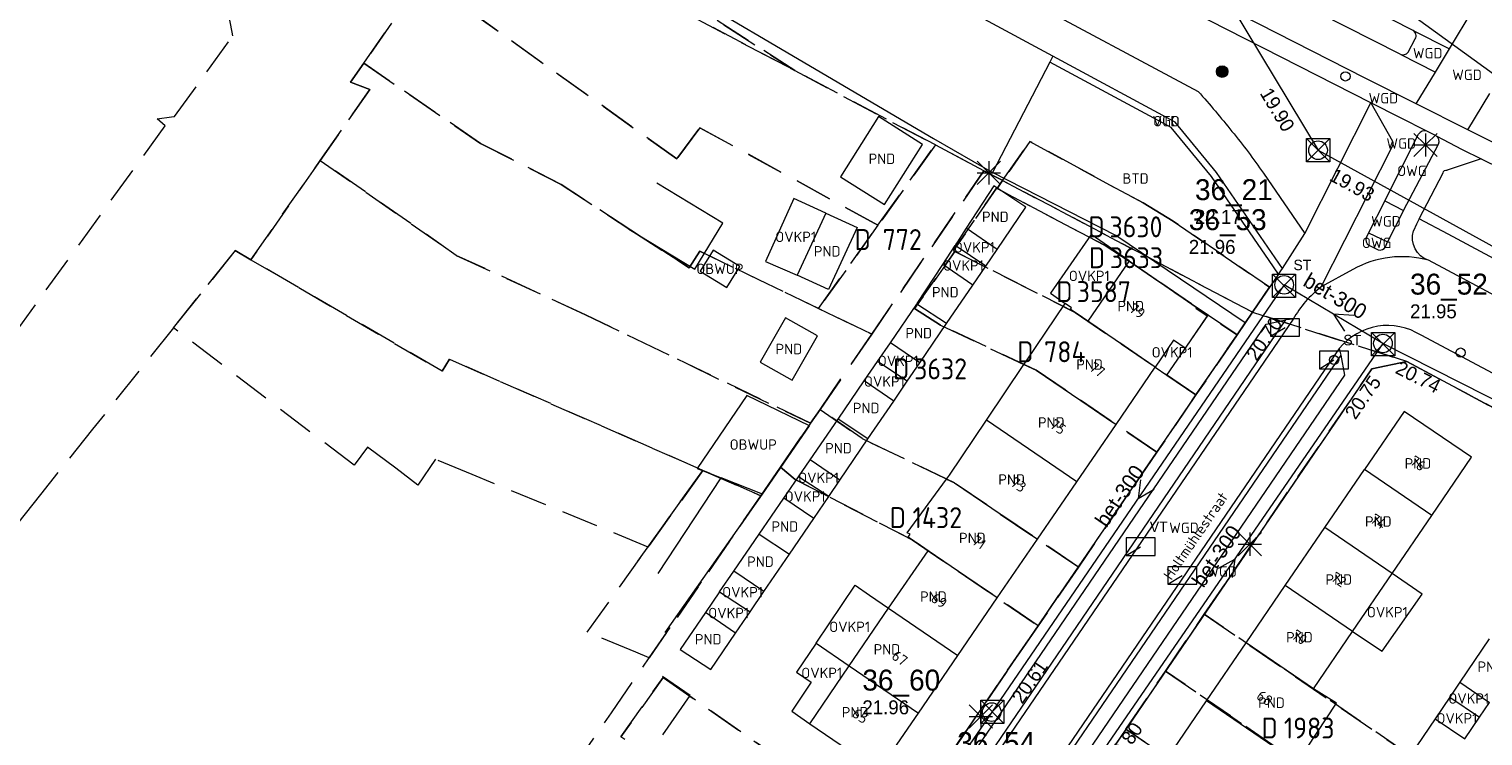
# Model space of a CAD drawing. Header units: metres. Extents: x 207644 to 210135, y 370459 to 373417.
# Tile 12 of 256: x 207816 to 207941, y 371985 to 372045. Entities that reach past the tile are written whole.
import ezdxf
from ezdxf.enums import TextEntityAlignment as Align

# ---------------------------------------------------------------- set-up
doc = ezdxf.new("R2010")
doc.units = ezdxf.units.M
doc.linetypes.add('HIDDEN2', pattern=[4.7625, 3.175, -1.5875])
for name, color, linetype in [('BTD', 7, 'Continuous'), ('combi_kolk', 7, 'Continuous'), ('CON_BxH300x300mm', 7, 'Continuous'), ('CON_BxH800x800mm', 7, 'Continuous'), ('DMM_BxH300x300mm', 7, 'Continuous'), ('GB', 1, 'Continuous'), ('GB07', 1, 'Continuous'), ('GB11', 1, 'Continuous'), ('INV_BxH300x300mm', 7, 'Continuous'), ('INV_BxH800x800mm', 7, 'Continuous'), ('KAD_perceelnummer', 212, 'Continuous'), ('KAD_sectie', 212, 'Continuous'), ('KAD_Vastgesteld_Perceel', 212, 'Continuous'), ('KO_INSPECTIE', 7, 'Continuous'), ('NAR', 7, 'Continuous'), ('NLV_inspectieput', 7, 'Continuous'), ('NNR_inspectieput', 7, 'Continuous'), ('NOD_inspectieput', 7, 'Continuous'), ('OBWUP', 7, 'Continuous'), ('onbekend', 7, 'Continuous'), ('ORL', 7, 'Continuous'), ('OTD', 7, 'Continuous'), ('OVKP1', 7, 'Continuous'), ('OWG', 7, 'Continuous'), ('PIJL', 7, 'Continuous'), ('PND', 7, 'Continuous'), ('VGO', 7, 'Continuous'), ('WGD', 7, 'Continuous')]:
    doc.layers.add(name, color=color, linetype=linetype)
for name, color, linetype, lineweight in [('GBOR', 7, 'Continuous', 25), ('GIMGMV', 7, 'Continuous', 25), ('GMV', 7, 'Continuous', 25), ('GP1', 7, 'Continuous', 30), ('Q21_lantaarnpaal', 1, 'Continuous', 0), ('Q23_kolk', 153, 'Continuous', 0), ('Q26_boom', 72, 'Continuous', 0), ('Q28_rioolput', 153, 'Continuous', 0)]:
    doc.layers.add(name, color=color, linetype=linetype, lineweight=lineweight)
doc.styles.add('ISO', font='isocpeur.ttf', dxfattribs={"height": 1})
doc.styles.add('ISOCP', font='ISOCP.shx', dxfattribs={"height": 1.8})

# ---------------------------------------------------------------- blocks, each defined once
blk = doc.blocks.new('ACMAP_ANN_TEMPLATE_Vastgesteld_Perceelnummer')
at = {"layer": 'KAD_perceelnummer', "style": 'ISOCP'}
blk.add_attdef('Perceelnummer', text='', height=1.8, dxfattribs=at).set_placement((0, 0), align=Align.MIDDLE)
at = {"layer": 'KAD_sectie', "style": 'ISOCP'}
blk.add_attdef('sectie', text='', height=1.8, dxfattribs=at).set_placement((-2.7, 0), align=Align.MIDDLE_RIGHT)
blk = doc.blocks.new('Q28')
at = {"linetype": 'Continuous'}
for p, q in [((-1, -1), (1, 1)), ((-1, 1), (1, -1))]:
    blk.add_line(p, q, dxfattribs=at)
blk.add_lwpolyline([(1, 1), (1, -1), (-1, -1), (-1, 1)], close=True)
blk = doc.blocks.new('Q21')
for p, q in [((-1, 1), (0, 0)), ((-1, 0), (0, 0)), ((-1, -1), (0, 0)), ((0, 1), (0, 0)), ((0, 0), (1, 1)), ((0, 0), (1, 0)), ((0, 0), (0, -1)), ((0, 0), (1, -1))]:
    blk.add_line(p, q)
blk = doc.blocks.new('Q23')
blk.add_line((-1.25, -0.75), (0, 0))
blk.add_lwpolyline([(-1.25, -0.75), (1.25, -0.75), (1.25, 0.75), (-1.25, 0.75), (-1.25, -0.75)])
blk = doc.blocks.new('Q26')
blk.add_hatch(color=256).paths.add_polyline_path([(-0.45, -0.01, 1), (0.55, -0.01, 1)])
blk.add_circle((0.05, -0.01), 0.5)

msp = doc.modelspace()

# ---------------------------------------------------------------- linework, layer by layer
at = {"layer": 'combi_kolk', "color": 253, "lineweight": 13}
for centre in [(207929.5, 372041.36), (207939.41, 372017.61)]:
    msp.add_circle(centre, 0.4, dxfattribs=at)
at = {"layer": 'CON_BxH300x300mm', "color": 253, "linetype": 'Continuous', "lineweight": 13}
for points in [[(207924.23, 372023.44), (207899.08, 371986.71)], [(207932.73, 372018.4), (207924.23, 372023.44)], [(207932.73, 372018.4), (207907.24, 371981.34)], [(207972.76, 371998.14), (207932.73, 372018.4)], [(207899.08, 371986.71), (207875.07, 371951.75)]]:
    msp.add_lwpolyline(points, dxfattribs=at)
at = {"layer": 'CON_BxH800x800mm', "color": 253, "linetype": 'Continuous', "lineweight": 13}
for points in [[(207987.666, 372008.685), (207911.787, 372063.602)], [(207910.93, 372061.959), (207927.153, 372035.014)], [(207927.153, 372035.014), (207985.367, 372002.97)]]:
    msp.add_lwpolyline(points, dxfattribs=at)
at = {"layer": 'GB', "color": 253, "linetype": 'Continuous', "lineweight": 13}
for points in [[(207910.913, 372025.499), (207907.356, 372020.304)], [(207910.913, 372025.499), (207916.676, 372021.525)], [(207902.066, 372016.913), (207905.389, 372021.842)], [(207905.836, 372021.34), (207905.927, 372021.473), (207905.389, 372021.842)], [(207916.676, 372021.525), (207916.62, 372021.442), (207917.601, 372020.77), (207915.703, 372017.998), (207914.721, 372018.67)], [(207914.721, 372018.67), (207913.141, 372016.362)], [(207909.771, 372011.44), (207913.141, 372016.362)], [(207934.549, 372012.559), (207931.142, 372007.569)], [(207940.339, 372008.622), (207934.549, 372012.559)], [(207906.391, 372006.504), (207909.771, 372011.44)], [(207927.736, 372002.579), (207931.142, 372007.569)], [(207903.012, 372001.569), (207906.391, 372006.504)], [(207933.524, 371998.627), (207936.928, 372003.619)], [(207924.329, 371997.59), (207927.736, 372002.579)], [(207899.557, 371996.522), (207903.012, 372001.569)], [(207930.121, 371993.636), (207933.524, 371998.627)], [(207920.962, 371992.657), (207924.329, 371997.59)], [(207896.164, 371991.566), (207899.557, 371996.522)], [(207926.756, 371988.701), (207930.121, 371993.636)], [(207917.557, 371987.671), (207920.962, 371992.657)], [(207886.826, 371990.682), (207892.771, 371986.611)], [(207892.771, 371986.611), (207896.164, 371991.566)], [(207914.255, 371982.833), (207917.557, 371987.671)], [(207923.357, 371983.712), (207917.557, 371987.671)], [(207883.44, 371985.713), (207889.378, 371981.656)], [(207889.378, 371981.656), (207892.771, 371986.611)]]:
    msp.add_lwpolyline(points, dxfattribs=at)
at = {"layer": 'GB07', "color": 253, "linetype": 'Continuous', "lineweight": 13}
for points in [[(207895.197, 372020.102), (207892.646, 372021.791)], [(207907.356, 372020.304), (207905.836, 372021.34)], [(207913.141, 372016.362), (207907.356, 372020.304)], [(207901.852, 372016.596), (207902.9, 372016.103)], [(207902.9, 372016.103), (207909.771, 372011.44)], [(207888.433, 372010.188), (207885.857, 372011.894)], [(207906.391, 372006.504), (207898.633, 372011.817)], [(207936.928, 372003.619), (207931.142, 372007.569)], [(207895.193, 372006.739), (207895.875, 372006.412)], [(207895.875, 372006.412), (207903.012, 372001.569)], [(207879.067, 372001.998), (207881.67, 372000.274)], [(207933.524, 371998.627), (207927.736, 372002.579)], [(207893.623, 372000.566), (207891.893, 372001.745)], [(207899.557, 371996.522), (207893.623, 372000.566)], [(207930.121, 371993.636), (207924.329, 371997.59)], [(207890.208, 371995.644), (207896.164, 371991.566)], [(207926.756, 371988.701), (207920.962, 371992.657)]]:
    msp.add_lwpolyline(points, dxfattribs=at)
at = {"layer": 'GB11', "color": 253, "linetype": 'Continuous', "lineweight": 13}
for points in [[(207889.857, 372030.341), (207893.122, 372035.515), (207889.333, 372037.906), (207886.068, 372032.732), (207889.857, 372030.341)], [(207875.942, 372028.752), (207870.268, 372032.193)], [(207899.248, 372031.938), (207896.885, 372028.305)], [(207902.023, 372030.107), (207899.248, 372031.938)], [(207884.812, 372029.602), (207882.352, 372024.282)], [(207884.812, 372029.602), (207887.492, 372028.362)], [(207899.553, 372026.486), (207902.023, 372030.107)], [(207867.866, 372028.233), (207873.54, 372024.792)], [(207873.54, 372024.792), (207875.942, 372028.752)], [(207887.492, 372028.362), (207885.032, 372023.042)], [(207899.553, 372026.486), (207896.885, 372028.305)], [(207892.673, 372021.83), (207894.858, 372025.189)], [(207897.458, 372023.415), (207894.858, 372025.189)], [(207885.032, 372023.042), (207882.352, 372024.282)], [(207895.197, 372020.102), (207897.458, 372023.415)], [(207881.341, 372020.612), (207879.171, 372016.791)], [(207884.083, 372019.055), (207881.341, 372020.612)], [(207890.36, 372018.458), (207892.646, 372021.791)], [(207892.646, 372021.791), (207892.673, 372021.83)], [(207892.895, 372016.728), (207895.197, 372020.102)], [(207881.913, 372015.234), (207884.083, 372019.055)], [(207892.895, 372016.728), (207890.36, 372018.458)], [(207901.852, 372016.596), (207902.066, 372016.913)], [(207879.171, 372016.791), (207881.913, 372015.234)], [(207898.633, 372011.817), (207901.852, 372016.596)], [(207885.857, 372011.894), (207888.107, 372015.174)], [(207890.651, 372013.439), (207888.107, 372015.174)], [(207888.433, 372010.188), (207890.651, 372013.439)], [(207883.456, 372008.395), (207885.857, 372011.894)], [(207895.435, 372007.07), (207898.633, 372011.817)], [(207886.018, 372006.647), (207888.433, 372010.188)], [(207886.018, 372006.647), (207883.456, 372008.395)], [(207936.928, 372003.619), (207940.339, 372008.622)], [(207895.193, 372006.739), (207895.435, 372007.07)], [(207870.385, 371998.633), (207875.818, 372006.841)], [(207891.81, 372002.108), (207895.193, 372006.739)], [(207871, 371993.56), (207879.364, 372005.443)], [(207879.067, 372001.998), (207881.194, 372005.098)], [(207883.765, 372003.344), (207881.194, 372005.098)], [(207881.67, 372000.274), (207883.765, 372003.344)], [(207876.895, 371998.832), (207879.067, 372001.998)], [(207892.074, 372002.016), (207891.81, 372002.108)], [(207891.893, 372001.745), (207892.074, 372002.016)], [(207879.483, 371997.067), (207881.67, 372000.274)], [(207890.208, 371995.644), (207893.623, 372000.566)], [(207879.483, 371997.067), (207876.895, 371998.832)], [(207886.826, 371990.682), (207890.208, 371995.644)], [(207874.447, 371995.263), (207872.278, 371992.101)], [(207877.044, 371993.491), (207874.447, 371995.263)], [(207874.907, 371990.36), (207877.044, 371993.491)], [(207872.278, 371992.101), (207874.907, 371990.36)], [(207941.877, 371992.995), (207939.355, 371989.276)], [(207883.44, 371985.713), (207886.826, 371990.682)], [(207873.142, 371988.144), (207870.747, 371989.764)], [(207870.79, 371984.748), (207873.142, 371988.144)], [(207928.722, 371987.474), (207926.756, 371988.701)], [(207939.355, 371989.276), (207941.905, 371987.548)], [(207925.352, 371982.35), (207928.722, 371987.474)], [(207937.219, 371986.126), (207935.095, 371982.994)], [(207937.219, 371986.126), (207939.769, 371984.398)]]:
    msp.add_lwpolyline(points, dxfattribs=at)
at = {"layer": 'GBOR', "color": 253, "linetype": 'Continuous', "lineweight": 13}
for points in [[(207938.443, 372043.714), (207940.485, 372047.095)], [(207935.328, 372045.299), (207938.443, 372043.714)], [(207934.211, 372043.262), (207937.242, 372041.725)], [(207937.242, 372041.725), (207938.443, 372043.714)], [(207935.597, 372039), (207937.242, 372041.725)], [(207940.041, 372036.772), (207941.925, 372039.892)]]:
    msp.add_lwpolyline(points, dxfattribs=at)
at = {"layer": 'GIMGMV', "color": 253, "linetype": 'Continuous', "lineweight": 13}
for points in [[(207875.105, 372026.431), (207873.987, 372024.609)], [(207877.404, 372025.02), (207875.105, 372026.431)], [(207873.987, 372024.609), (207876.286, 372023.198)], [(207876.286, 372023.198), (207877.404, 372025.02)], [(207878.019, 372013.916), (207873.739, 372007.661)], [(207883.391, 372011.329), (207878.019, 372013.916)], [(207879.364, 372005.443), (207883.391, 372011.329)], [(207873.739, 372007.661), (207875.818, 372006.841)], [(207879.364, 372005.443), (207875.818, 372006.841)]]:
    msp.add_lwpolyline(points, dxfattribs=at)
at = {"layer": 'GMV', "color": 253, "linetype": 'Continuous', "lineweight": 13}
for points in [[(207871.17, 372064.49), (207916.845, 372040.062)], [(207904.344, 372043.09), (207865.237, 372064.2)], [(207934.211, 372043.262), (207894.898, 372063.196)], [(207935.328, 372045.299), (207909.524, 372058.426)], [(207931.684, 372039.089), (207897.729, 372056.399)], [(207862.678, 372054.497), (207894.071, 372036.005)], [(207931.202, 372041.203), (207906.828, 372053.645)], [(207934.889, 372043.435), (207935.505, 372044.587)], [(207904.085, 372042.592), (207899.144, 372033.097)], [(207904.344, 372043.09), (207904.085, 372042.592)], [(207914.499, 372036.97), (207904.085, 372042.592)], [(207914.862, 372037.412), (207904.344, 372043.09)], [(207935.597, 372039), (207931.202, 372041.203)], [(207926.012, 372027.853), (207931.684, 372039.089)], [(207934.249, 372037.782), (207931.684, 372039.089)], [(207931.684, 372039.089), (207933.56, 372035.802)], [(207940.041, 372036.772), (207935.597, 372039)], [(207917.975, 372032.763), (207914.499, 372036.97)], [(207918.424, 372033.101), (207914.862, 372037.412)], [(207936.501, 372036.655), (207934.249, 372037.782)], [(207894.071, 372036.005), (207899.144, 372033.097)], [(207932.89, 372030.653), (207935.798, 372036.379)], [(207937.299, 372036.234), (207936.501, 372036.655)], [(207937.299, 372036.234), (207939.548, 372035.075)], [(207972.739, 372020.38), (207940.041, 372036.772)], [(207927.423, 372023.264), (207933.521, 372035.313)], [(207934.485, 372029.827), (207937.503, 372035.545)], [(207939.548, 372035.075), (207941.17, 372034.278)], [(207941.17, 372034.278), (207938.263, 372033.305)], [(207941.17, 372034.278), (207968.198, 372020.996)], [(207909.739, 372027.693), (207899.144, 372033.097)], [(207922.948, 372025.53), (207917.975, 372032.763)], [(207924.095, 372024.853), (207918.424, 372033.101)], [(207922.449, 372033.051), (207926.012, 372027.853)], [(207935.858, 372029.116), (207937.899, 372033.059)], [(207932.89, 372030.653), (207931.485, 372027.917)], [(207932.89, 372030.653), (207934.485, 372029.827)], [(207934.485, 372029.827), (207933.127, 372027.128)], [(207935.621, 372028.659), (207935.351, 372028.07)], [(207935.858, 372029.116), (207935.621, 372028.659)], [(207938.349, 372027.791), (207935.858, 372029.116)], [(207920.89, 372020.17), (207909.739, 372027.693)], [(207924.095, 372024.853), (207926.012, 372027.853)], [(207931.485, 372027.917), (207931.314, 372027.528)], [(207931.485, 372027.917), (207933.127, 372027.128)], [(207932.942, 372026.72), (207933.127, 372027.128)], [(207972.189, 372009.662), (207938.349, 372027.791)], [(207931.504, 372026.843), (207932.313, 372026.458)], [(207923.753, 372024.353), (207922.948, 372025.53)], [(207923.753, 372024.353), (207924.095, 372024.853)], [(207930.148, 372024.76), (207927.423, 372023.264)], [(207979.814, 372002.486), (207936.648, 372025.546)], [(207923.753, 372024.353), (207920.89, 372020.17)], [(207853.64, 371918.918), (207922.675, 372020.052)], [(207853.985, 371917.21), (207924.379, 372020.419)], [(207925.015, 372020.476), (207854.092, 371916.609)], [(207920.193, 372019.152), (207920.89, 372020.17)], [(207922.675, 372020.052), (207924.379, 372020.419)], [(207925.015, 372020.476), (207924.379, 372020.419)], [(207890.6, 371975.911), (207920.193, 372019.152)], [(207952.275, 372010.452), (207936.009, 372019.099)], [(207928.976, 372017.966), (207858.105, 371914.14)], [(207929.1, 372017.384), (207858.679, 371914.249)], [(207928.976, 372017.966), (207929.1, 372017.384)], [(207929.1, 372017.384), (207929.436, 372015.665)], [(207929.436, 372015.665), (207860.414, 371914.565)], [(207931.764, 372016.21), (207903.692, 371975.103)], [(207934.777, 372016.846), (207931.764, 372016.21)], [(207956.064, 372005.456), (207934.777, 372016.846)]]:
    msp.add_lwpolyline(points, dxfattribs=at)
for points in [[(207935.505, 372044.587, 0.431075), (207935.328, 372045.299)], [(207934.211, 372043.262, 0.3320665), (207934.889, 372043.435)], [(207916.845, 372040.062, -0.0121771), (207919.743, 372036.633)], [(207919.743, 372036.633, -0.0162168), (207922.449, 372033.051)], [(207933.521, 372035.313, 0.2639195), (207933.56, 372035.802)], [(207936.501, 372036.655, 0.3727553), (207935.798, 372036.379)], [(207937.503, 372035.545, 0.3861626), (207937.299, 372036.234)], [(207937.899, 372033.059, -0.3964733), (207938.263, 372033.305)], [(207931.314, 372027.528, 0.3880279), (207931.504, 372026.843)], [(207936.648, 372025.546, -0.4053596), (207935.351, 372028.07)], [(207936.648, 372025.546, 0.1978552), (207930.148, 372024.76)], [(207932.313, 372026.458, 0.3848498), (207932.942, 372026.72)], [(207927.423, 372023.264, 0.1062304), (207925.015, 372020.476)], [(207936.009, 372019.099, 0.3820589), (207928.976, 372017.966)]]:
    msp.add_lwpolyline(points, format="xyb", dxfattribs=at)
at = {"layer": 'GP1', "color": 253, "linetype": 'Continuous', "lineweight": 13}
for points in [[(207882.057, 372030.859), (207879.619, 372025.454)], [(207884.812, 372029.602), (207882.057, 372030.859)], [(207896.885, 372028.305), (207895.919, 372026.82)], [(207910.913, 372025.499), (207907.619, 372027.771), (207904.129, 372022.711), (207905.389, 372021.842)], [(207894.858, 372025.189), (207895.919, 372026.82)], [(207898.579, 372025.058), (207895.919, 372026.82)], [(207898.579, 372025.058), (207899.553, 372026.486)], [(207879.619, 372025.454), (207882.352, 372024.282)], [(207897.458, 372023.415), (207898.579, 372025.058)], [(207913.141, 372016.362), (207914.153, 372015.669), (207917.688, 372020.832), (207916.676, 372021.525)], [(207889.252, 372016.843), (207890.36, 372018.458)], [(207888.107, 372015.174), (207889.252, 372016.843)], [(207891.815, 372015.145), (207889.252, 372016.843)], [(207891.815, 372015.145), (207892.895, 372016.728)], [(207890.651, 372013.439), (207891.815, 372015.145)], [(207882.462, 372006.946), (207883.456, 372008.395)], [(207868.647, 371999.68), (207874.217, 372007.472)], [(207874.217, 372007.472), (207875.818, 372006.841)], [(207881.194, 372005.098), (207882.462, 372006.946)], [(207885.052, 372005.231), (207882.462, 372006.946)], [(207885.052, 372005.231), (207886.018, 372006.647)], [(207883.765, 372003.344), (207885.052, 372005.231)], [(207875.673, 371997.049), (207876.895, 371998.832)], [(207936.089, 371996.841), (207933.524, 371998.627)], [(207875.673, 371997.049), (207874.447, 371995.263)], [(207875.673, 371997.049), (207878.289, 371995.317)], [(207878.289, 371995.317), (207879.483, 371997.067)], [(207883.968, 371992.639), (207887.322, 371997.62)], [(207887.322, 371997.62), (207888.562, 371996.771)], [(207888.562, 371996.771), (207890.208, 371995.644)], [(207932.655, 371991.942), (207936.089, 371996.841)], [(207877.044, 371993.491), (207878.289, 371995.317)], [(207930.121, 371993.636), (207932.655, 371991.942)], [(207883.968, 371992.639), (207882.289, 371990.145)], [(207883.968, 371992.639), (207886.826, 371990.682)], [(207882.289, 371990.145), (207883.549, 371989.283)], [(207883.549, 371989.283), (207881.876, 371986.785)], [(207939.355, 371989.276), (207938.488, 371987.998)], [(207938.488, 371987.998), (207937.219, 371986.126)], [(207938.488, 371987.998), (207941.038, 371986.27)], [(207941.038, 371986.27), (207941.905, 371987.548)], [(207881.876, 371986.785), (207883.44, 371985.713)], [(207939.769, 371984.398), (207941.038, 371986.27)]]:
    msp.add_lwpolyline(points, dxfattribs=at)
at = {"layer": 'KAD_Vastgesteld_Perceel', "color": 253, "linetype": 'HIDDEN2', "lineweight": 13}
for points in [[(208030.731, 372061.405), (208019.456, 372040.553), (208018.913, 372039.515), (208017.458, 372036.92), (207988.503, 371987.465), (207979.284, 371992.76), (207977, 371994.192), (207957.001, 372004.976), (207934.777, 372016.846), (207921.515, 372021.083), (207922.971, 372023.225), (207914.696, 372028.908), (207912.094, 372030.481), (207906.741, 372033.378), (207902.36, 372035.771), (207900.016, 372032.408), (207900.016, 372032.408), (207899.98, 372032.427), (207898.412, 372033.253), (207894.227, 372035.461), (207882.127, 372041.852), (207868.041, 372050.969)], [(207850.151, 372049.86), (207845.056, 372042.491), (207843.933, 372040.868), (207845.577, 372040.224), (207841.324, 372034.141), (207835.353, 372025.601), (207834.008, 372026.378), (207828.686, 372019.751), (207821.721, 372011.018), (207817.241, 372005.405), (207812.061, 371998.852)], [(207814.952, 372019.146), (207827.987, 372037.115), (207827.277, 372037.722), (207828.529, 372037.873), (207828.771, 372037.902), (207833.797, 372044.834), (207833.737, 372045.151), (207833.253, 372047.689)], [(207892.378, 371978.51), (207903.068, 371994.129), (207906.527, 371999.183), (207913.284, 372009.056), (207916.648, 372013.972), (207920.179, 372019.131), (207921.515, 372021.083), (207934.777, 372016.846), (207931.764, 372016.21), (207917.36, 371995.124), (207914.024, 371990.241), (207910.618, 371985.254), (207902.581, 371973.487)], [(207938.663, 371980.529), (207917.36, 371995.124), (207931.764, 372016.21), (207934.777, 372016.846), (207957.001, 372004.976)], [(207844.107, 371954.428), (207866.361, 371986.648), (207869.621, 371991.381), (207879.213, 372005.315), (207880.897, 372007.764), (207882.158, 372006.715), (207892.244, 372001.506), (207903.068, 371994.129), (207903.068, 371994.129), (207892.378, 371978.51)], [(207881.41, 371982.286), (207870.801, 371989.694), (207867.18, 371984.579)], [(207902.581, 371973.487), (207910.618, 371985.254), (207931.895, 371970.685)]]:
    msp.add_lwpolyline(points, dxfattribs=at)
for points in [[(207856.467, 372055.409), (207858.124, 372057.674), (207862.6, 372054.468), (207868.041, 372050.969), (207882.127, 372041.852), (207856.467, 372055.409)], [(207889.289, 372028.555), (207873.983, 372036.947), (207871.984, 372034.259), (207850.151, 372049.86), (207854.671, 372056.355), (207856.467, 372055.409), (207882.127, 372041.852), (207894.227, 372035.461), (207889.289, 372028.555)], [(207889.289, 372028.555), (207884.175, 372021.403), (207873.955, 372026.336), (207873.056, 372024.915), (207868.029, 372028.138), (207862.038, 372032.077), (207855.099, 372035.596), (207845.056, 372042.491), (207850.151, 372049.86), (207871.984, 372034.259), (207873.983, 372036.947), (207889.289, 372028.555)], [(207853.019, 372025.975), (207841.324, 372034.141), (207845.577, 372040.224), (207843.933, 372040.868), (207845.056, 372042.491), (207855.099, 372035.596), (207862.038, 372032.077), (207868.029, 372028.138), (207873.056, 372024.915), (207873.955, 372026.336), (207884.175, 372021.403), (207888.754, 372019.196), (207884.31, 372012.728), (207883.491, 372011.536), (207864.146, 372020.855), (207853.019, 372025.975)], [(207921.515, 372021.083), (207900.016, 372032.408), (207902.36, 372035.771), (207906.741, 372033.378), (207912.094, 372030.481), (207914.696, 372028.908), (207922.971, 372023.225), (207921.515, 372021.083)], [(207894.227, 372035.461), (207898.412, 372033.253), (207888.754, 372019.196), (207884.175, 372021.403), (207889.289, 372028.555), (207894.227, 372035.461)], [(207883.491, 372011.536), (207880.897, 372007.764), (207879.213, 372005.315), (207874.227, 372007.493), (207852.429, 372017.046), (207851.793, 372016.019), (207835.353, 372025.601), (207841.324, 372034.141), (207853.019, 372025.975), (207864.146, 372020.855), (207883.491, 372011.536)], [(207900.016, 372032.408), (207899.535, 372031.718), (207899.5, 372031.736), (207895.781, 372026.383), (207895.915, 372026.315), (207892.446, 372021.393), (207894.662, 372019.978), (207902.9, 372016.103), (207913.284, 372009.056), (207906.527, 371999.183), (207895.875, 372006.412), (207887.932, 372010.216), (207884.31, 372012.728), (207888.754, 372019.196), (207898.412, 372033.253), (207899.98, 372032.427), (207900.016, 372032.408)], [(207920.179, 372019.131), (207910.902, 372025.472), (207908.833, 372026.807), (207899.535, 372031.718), (207900.016, 372032.408), (207921.515, 372021.083), (207920.179, 372019.131)], [(207899.535, 372031.718), (207908.833, 372026.807), (207910.902, 372025.472), (207920.179, 372019.131), (207916.648, 372013.972), (207906.267, 372021.047), (207895.915, 372026.315), (207895.781, 372026.383), (207899.5, 372031.736), (207899.535, 372031.718)], [(207869.519, 372000.9), (207854.385, 372007.135), (207851.225, 372008.439), (207849.725, 372006.212), (207847.813, 372007.666), (207845.388, 372009.473), (207844.226, 372007.931), (207828.686, 372019.751), (207834.008, 372026.378), (207835.353, 372025.601), (207851.793, 372016.019), (207852.429, 372017.046), (207874.227, 372007.493), (207869.519, 372000.9)], [(207913.284, 372009.056), (207902.9, 372016.103), (207894.662, 372019.978), (207892.446, 372021.393), (207895.915, 372026.315), (207906.267, 372021.047), (207916.648, 372013.972), (207913.284, 372009.056)], [(207883.491, 372011.536), (207884.31, 372012.728), (207887.932, 372010.216), (207895.875, 372006.412), (207906.527, 371999.183), (207903.068, 371994.129), (207892.244, 372001.506), (207882.158, 372006.715), (207880.897, 372007.764), (207883.491, 372011.536)], [(207874.227, 372007.493), (207879.213, 372005.315), (207869.621, 371991.381), (207868.478, 371991.871), (207864.291, 371993.584), (207869.519, 372000.9), (207874.227, 372007.493)], [(207917.36, 371995.124), (207938.663, 371980.529), (207935.311, 371975.561), (207914.024, 371990.241), (207917.36, 371995.124)], [(207887.138, 371970.854), (207867.18, 371984.579), (207870.801, 371989.694), (207881.41, 371982.286), (207887.102, 371978.309), (207890.618, 371975.938), (207887.138, 371970.854)], [(207910.618, 371985.254), (207914.024, 371990.241), (207935.311, 371975.561), (207931.895, 371970.685), (207910.618, 371985.254)]]:
    msp.add_lwpolyline(points, close=True, dxfattribs=at)
at = {"layer": 'NOD_inspectieput', "color": 253, "lineweight": 13}
for centre in [(207927.15, 372035.01), (207924.23, 372023.44), (207932.73, 372018.4), (207899.08, 371986.71)]:
    msp.add_circle(centre, 0.8, dxfattribs=at)
at = {"layer": 'onbekend', "color": 253, "lineweight": 13}
msp.add_circle((207928.52, 372016.98), 0.4, dxfattribs=at)
at = {"layer": 'PIJL', "color": 253, "lineweight": 13}
for points in [[(207930.22, 372020.8), (207928.48, 372020.92), (207929.42, 372019.45)], [(207911.87, 372006.67), (207911.66, 372005.08), (207913.06, 372005.86)], [(207918.58, 371999.09), (207919.98, 371999.87), (207919.76, 371998.28)]]:
    msp.add_lwpolyline(points, dxfattribs=at)

# ---------------------------------------------------------------- block references
at = {"layer": 'KAD_Vastgesteld_Perceel', "color": 253, "linetype": 'HIDDEN2', "lineweight": 13}
ref = msp.add_blockref('ACMAP_ANN_TEMPLATE_Vastgesteld_Perceelnummer', (207911.485, 372028.427), dxfattribs=at)
ref.add_attrib('Perceelnummer', '3630', dxfattribs={"layer": 'KAD_perceelnummer', "lineweight": 13, "height": 1.8, "style": 'ISOCP'}).set_placement((207911.485, 372028.427), align=Align.MIDDLE)
ref.add_attrib('sectie', 'D', dxfattribs={"layer": 'KAD_sectie', "lineweight": 13, "height": 1.8, "style": 'ISOCP'}).set_placement((207908.785, 372028.427), align=Align.MIDDLE_RIGHT)
ref = msp.add_blockref('ACMAP_ANN_TEMPLATE_Vastgesteld_Perceelnummer', (207891.377, 372027.329), dxfattribs=at)
ref.add_attrib('Perceelnummer', '772', dxfattribs={"layer": 'KAD_perceelnummer', "lineweight": 13, "height": 1.8, "style": 'ISOCP'}).set_placement((207891.377, 372027.329), align=Align.MIDDLE)
ref.add_attrib('sectie', 'D', dxfattribs={"layer": 'KAD_sectie', "lineweight": 13, "height": 1.8, "style": 'ISOCP'}).set_placement((207888.677, 372027.329), align=Align.MIDDLE_RIGHT)
ref = msp.add_blockref('ACMAP_ANN_TEMPLATE_Vastgesteld_Perceelnummer', (207911.53, 372025.77), dxfattribs=at)
ref.add_attrib('Perceelnummer', '3633', dxfattribs={"layer": 'KAD_perceelnummer', "lineweight": 13, "height": 1.8, "style": 'ISOCP'}).set_placement((207911.53, 372025.77), align=Align.MIDDLE)
ref.add_attrib('sectie', 'D', dxfattribs={"layer": 'KAD_sectie', "lineweight": 13, "height": 1.8, "style": 'ISOCP'}).set_placement((207908.83, 372025.77), align=Align.MIDDLE_RIGHT)
ref = msp.add_blockref('ACMAP_ANN_TEMPLATE_Vastgesteld_Perceelnummer', (207908.724, 372022.854), dxfattribs=at)
ref.add_attrib('Perceelnummer', '3587', dxfattribs={"layer": 'KAD_perceelnummer', "lineweight": 13, "height": 1.8, "style": 'ISOCP'}).set_placement((207908.724, 372022.854), align=Align.MIDDLE)
ref.add_attrib('sectie', 'D', dxfattribs={"layer": 'KAD_sectie', "lineweight": 13, "height": 1.8, "style": 'ISOCP'}).set_placement((207906.024, 372022.854), align=Align.MIDDLE_RIGHT)
ref = msp.add_blockref('ACMAP_ANN_TEMPLATE_Vastgesteld_Perceelnummer', (207905.367, 372017.686), dxfattribs=at)
ref.add_attrib('Perceelnummer', '784', dxfattribs={"layer": 'KAD_perceelnummer', "lineweight": 13, "height": 1.8, "style": 'ISOCP'}).set_placement((207905.367, 372017.686), align=Align.MIDDLE)
ref.add_attrib('sectie', 'D', dxfattribs={"layer": 'KAD_sectie', "lineweight": 13, "height": 1.8, "style": 'ISOCP'}).set_placement((207902.667, 372017.686), align=Align.MIDDLE_RIGHT)
ref = msp.add_blockref('ACMAP_ANN_TEMPLATE_Vastgesteld_Perceelnummer', (207894.682, 372016.218), dxfattribs=at)
ref.add_attrib('Perceelnummer', '3632', dxfattribs={"layer": 'KAD_perceelnummer', "lineweight": 13, "height": 1.8, "style": 'ISOCP'}).set_placement((207894.682, 372016.218), align=Align.MIDDLE)
ref.add_attrib('sectie', 'D', dxfattribs={"layer": 'KAD_sectie', "lineweight": 13, "height": 1.8, "style": 'ISOCP'}).set_placement((207891.982, 372016.218), align=Align.MIDDLE_RIGHT)
ref = msp.add_blockref('ACMAP_ANN_TEMPLATE_Vastgesteld_Perceelnummer', (207894.396, 372003.428), dxfattribs=at)
ref.add_attrib('Perceelnummer', '1432', dxfattribs={"layer": 'KAD_perceelnummer', "lineweight": 13, "height": 1.8, "style": 'ISOCP'}).set_placement((207894.396, 372003.428), align=Align.MIDDLE)
ref.add_attrib('sectie', 'D', dxfattribs={"layer": 'KAD_sectie', "lineweight": 13, "height": 1.8, "style": 'ISOCP'}).set_placement((207891.696, 372003.428), align=Align.MIDDLE_RIGHT)
ref = msp.add_blockref('ACMAP_ANN_TEMPLATE_Vastgesteld_Perceelnummer', (207926.382, 371985.343), dxfattribs=at)
ref.add_attrib('Perceelnummer', '1983', dxfattribs={"layer": 'KAD_perceelnummer', "lineweight": 13, "height": 1.8, "style": 'ISOCP'}).set_placement((207926.382, 371985.343), align=Align.MIDDLE)
ref.add_attrib('sectie', 'D', dxfattribs={"layer": 'KAD_sectie', "lineweight": 13, "height": 1.8, "style": 'ISOCP'}).set_placement((207923.682, 371985.343), align=Align.MIDDLE_RIGHT)
at = {"layer": 'Q21_lantaarnpaal', "color": 253}
for p in [(207936.38, 372035.462), (207898.819, 372033.069), (207921.289, 372001.149), (207898.137, 371986.328)]:
    msp.add_blockref('Q21', p, dxfattribs=at)
at = {"layer": 'Q23_kolk', "color": 253}
for p in [(207924.309, 372019.764), (207928.515, 372016.98), (207911.882, 372000.928), (207915.47, 371998.461)]:
    msp.add_blockref('Q23', p, dxfattribs=at)
at = {"layer": 'Q26_boom', "color": 253}
msp.add_blockref('Q26', (207918.849, 372041.782), dxfattribs=at)
at = {"layer": 'Q28_rioolput', "color": 253}
for p in [(207927.153, 372035.014), (207924.22, 372023.342), (207932.747, 372018.35), (207899.13, 371986.736)]:
    msp.add_blockref('Q28', p, dxfattribs=at)

# ---------------------------------------------------------------- texts
at = {"layer": 'BTD', "color": 253, "linetype": 'Continuous', "lineweight": 13, "style": 'ISO'}
msp.add_text('BTD', height=0.9, dxfattribs=at).set_placement((207911.449, 372032.578), align=Align.MIDDLE_CENTER)
at = {"layer": 'DMM_BxH300x300mm', "color": 253, "lineweight": 13}
for rotation, p in [(329.33, (207925.76, 372023.42)), (55.6, (207908.95, 372002.5)), (55.48, (207917.28, 371997.32))]:
    msp.add_text('bet-300', height=1.3, rotation=rotation, dxfattribs=at).set_placement(p)
at = {"layer": 'INV_BxH300x300mm', "color": 253, "lineweight": 13}
for s, rotation, p in [('20.70', 55.6, (207921.87, 372016.81)), ('20.74', 333.16, (207933.7, 372015.89)), ('20.75', 55.48, (207930.36, 372011.78)), ('20.61', 55.6, (207901.7, 371987.34)), ('20.80', 55.48, (207909.86, 371981.97))]:
    msp.add_text(s, height=1.2, rotation=rotation, dxfattribs=at).set_placement(p)
at = {"layer": 'INV_BxH800x800mm', "color": 253, "lineweight": 13}
for s, rotation, p in [('19.90', 301.05, (207922.1, 372039.91)), ('19.93', 331.17, (207928.04, 372032.47))]:
    msp.add_text(s, height=1.2, rotation=rotation, dxfattribs=at).set_placement(p)
at = {"layer": 'KO_INSPECTIE', "color": 253, "lineweight": 13}
for s, p in [('ST', (207925.03, 372024.7)), ('ST', (207929.32, 372018.24)), ('VT', (207912.68, 372002.19))]:
    msp.add_text(s, height=0.9, dxfattribs=at).set_placement(p)
at = {"layer": 'NAR', "color": 253, "linetype": 'Continuous', "lineweight": 13, "style": 'ISO'}
for s, rotation, p in [('79', 325.4, (207911.602, 372021.195)), ('77', 325.7, (207908.149, 372016.152)), ('75', 325.6, (207904.781, 372011.233)), ('76', 325.7, (207935.741, 372008.094)), ('73', 325.9, (207901.374, 372006.257)), ('74', 325.7, (207932.333, 372003.099)), ('71', 325.7, (207897.98, 372001.299)), ('72', 325.7, (207928.928, 371998.109)), ('69', 325.7, (207894.556, 371996.297)), ('70', 325.7, (207925.542, 371993.147)), ('67', 325.6, (207891.168, 371991.349)), ('68', 325.7, (207922.564, 371987.91)), ('65', 325.6, (207887.773, 371986.391))]:
    msp.add_text(s, height=0.9, rotation=rotation, dxfattribs=at).set_placement(p, align=Align.MIDDLE_CENTER)
at = {"layer": 'NLV_inspectieput', "color": 253, "lineweight": 13}
for s, p in [('22.17', (207916.56, 372028.68)), ('21.96', (207916.03, 372026.1)), ('21.95', (207935.06, 372020.56)), ('21.96', (207887.95, 371986.52))]:
    msp.add_text(s, height=1.2, dxfattribs=at).set_placement(p)
at = {"layer": 'NNR_inspectieput', "color": 253, "lineweight": 13}
for s, p in [('36_21', (207916.56, 372030.72)), ('36_53', (207916.03, 372028.14)), ('36_52', (207935.06, 372022.6)), ('36_60', (207887.95, 371988.56)), ('36_54', (207896.11, 371983.19))]:
    msp.add_text(s, height=1.8, dxfattribs=at).set_placement(p)
at = {"layer": 'OBWUP', "color": 253, "linetype": 'Continuous', "lineweight": 13, "style": 'ISO'}
for p in [(207875.696, 372024.814), (207878.565, 372009.706)]:
    msp.add_text('OBWUP', height=0.9, dxfattribs=at).set_placement(p, align=Align.MIDDLE_CENTER)
at = {"layer": 'ORL', "color": 253, "linetype": 'Continuous', "lineweight": 13, "style": 'ISO'}
msp.add_text('Holtmühlestraat', height=0.9, rotation=55.7, dxfattribs=at).set_placement((207916.618, 372001.853), align=Align.MIDDLE_CENTER)
at = {"layer": 'OTD', "color": 253, "linetype": 'Continuous', "lineweight": 13, "style": 'ISO'}
msp.add_text('OTD', height=0.9, dxfattribs=at).set_placement((207914.09, 372037.51), align=Align.MIDDLE_CENTER)
at = {"layer": 'OVKP1', "color": 253, "linetype": 'Continuous', "lineweight": 13, "style": 'ISO'}
for p in [(207882.216, 372027.563), (207897.58, 372026.662), (207896.642, 372025.105), (207907.468, 372024.206), (207914.592, 372017.638), (207891.033, 372016.901), (207889.843, 372015.132), (207884.187, 372006.853), (207883.025, 372005.249), (207877.649, 371997.02), (207876.453, 371995.226), (207933.105, 371995.298), (207886.857, 371994.04), (207884.455, 371990.076), (207940.111, 371987.88), (207939.089, 371986.172)]:
    msp.add_text('OVKP1', height=0.9, dxfattribs=at).set_placement(p, align=Align.MIDDLE_CENTER)
at = {"layer": 'OWG', "color": 253, "linetype": 'Continuous', "lineweight": 13, "style": 'ISO'}
for p in [(207935.222, 372033.234), (207932.193, 372027.046)]:
    msp.add_text('OWG', height=0.9, dxfattribs=at).set_placement(p, align=Align.MIDDLE_CENTER)
at = {"layer": 'PND', "color": 253, "linetype": 'Continuous', "lineweight": 13, "style": 'ISO'}
for p in [(207889.632, 372034.276), (207899.389, 372029.291), (207884.922, 372026.322), (207895.085, 372022.81), (207911.033, 372021.608), (207892.795, 372019.291), (207881.627, 372017.923), (207907.497, 372016.596), (207888.277, 372012.85), (207904.202, 372011.611), (207885.894, 372009.396), (207935.741, 372008.089), (207900.792, 372006.707), (207881.281, 372002.664), (207932.332, 372003.099), (207897.411, 372001.677), (207879.182, 371999.644), (207928.927, 371998.109), (207894.06, 371996.638), (207874.691, 371992.972), (207925.542, 371993.146), (207890.066, 371992.102), (207942.013, 371990.61), (207887.324, 371986.7), (207923.14, 371987.515)]:
    msp.add_text('PND', height=0.9, dxfattribs=at).set_placement(p, align=Align.MIDDLE_CENTER)
at = {"layer": 'VGO', "color": 253, "linetype": 'Continuous', "lineweight": 13, "style": 'ISO'}
msp.add_text('VGO', height=0.9, dxfattribs=at).set_placement((207914.09, 372037.51), align=Align.MIDDLE_CENTER)
at = {"layer": 'WGD', "color": 253, "linetype": 'Continuous', "lineweight": 13, "style": 'ISO'}
for p in [(207936.573, 372043.357), (207939.957, 372041.497), (207932.766, 372039.479), (207934.297, 372035.591), (207932.985, 372028.9), (207915.612, 372002.547), (207918.891, 371998.79)]:
    msp.add_text('WGD', height=0.9, dxfattribs=at).set_placement(p, align=Align.MIDDLE_CENTER)

doc.saveas('drawing.dxf')
